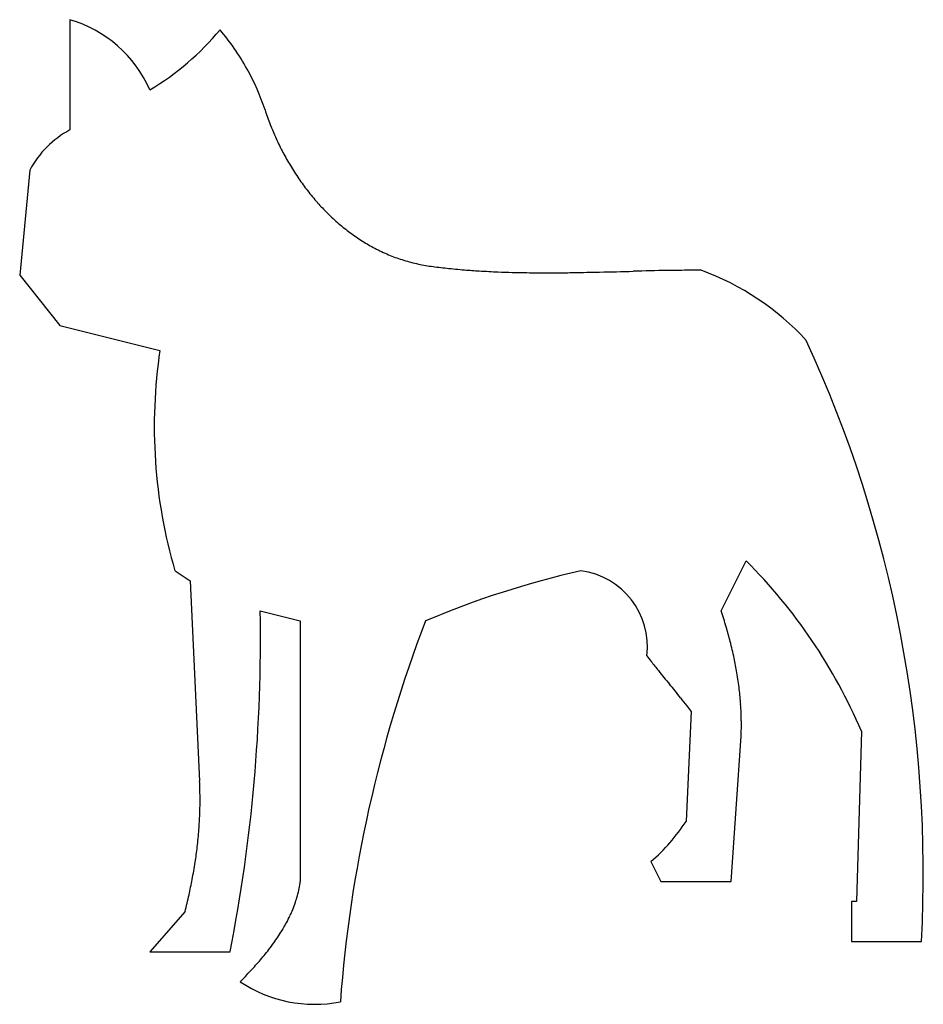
# Model space of a CAD drawing. Header units: metres. Extents: x 480 to 665, y 154 to 356.
import ezdxf

# ---------------------------------------------------------------- set-up
doc = ezdxf.new("R2010")
doc.units = ezdxf.units.M

msp = doc.modelspace()

# ---------------------------------------------------------------- linework, layer by layer
at = {"color": 250}
for p, q in [((490.25, 356.33), (490.25, 333.73)), ((482.03, 325.5), (479.98, 303.92)), ((479.98, 303.92), (488.2, 293.64)), ((488.2, 293.64), (508.75, 288.51)), ((623.86, 235.07), (628.99, 245.34)), ((511.84, 243.29), (514.92, 241.23)), ((514.92, 241.23), (516.88, 200.12)), ((529.31, 235.07), (537.53, 233.01)), ((537.53, 233.01), (537.53, 179.57)), ((617.69, 214.51), (616.66, 191.9)), ((652.63, 210.4), (651.6, 175.46)), ((625.91, 179.57), (627.97, 209.37)), ((609.47, 183.68), (611.52, 179.57)), ((611.52, 179.57), (625.91, 179.57)), ((651.6, 175.46), (650.58, 175.46)), ((650.58, 175.46), (650.58, 167.24)), ((513.89, 173.41), (506.7, 165.18)), ((650.58, 167.24), (664.96, 167.24)), ((506.7, 165.18), (523.14, 165.18))]:
    msp.add_line(p, q, dxfattribs=at)
for centre, radius, start, end in [((482.89, 331.33), 26.07, 24.039, 73.5892), ((478.05, 389.93), 55.88, -59.1605, -39.637), ((479.56, 319.85), 53.94, 29.2582, 39.6626), ((485.33, 323.09), 47.32, 18.1483, 29.2582), ((584.58, 355.62), 57.12, -161.8517, -158.6842), ((500.02, 315.74), 20.46, 118.4956, 151.5044), ((583.54, 355.21), 56, -158.6842, -155.4851), ((584.74, 355.76), 57.33, -155.4851, -152.286), ((580.91, 353.74), 52.99, -152.286, -148.9586), ((583.02, 355.02), 55.46, -148.9586, -145.6312), ((577.34, 351.13), 48.57, -145.6312, -142.0757), ((579.9, 353.13), 51.82, -142.0757, -138.5202), ((573.76, 347.7), 43.63, -138.5202, -134.645), ((576.26, 350.23), 47.19, -134.645, -130.7699), ((570.9, 344.01), 38.97, -130.7699, -126.5052), ((572.96, 346.8), 42.44, -126.5052, -122.2406), ((569.15, 340.75), 35.29, -122.2406, -117.5638), ((570.57, 343.49), 38.38, -117.5638, -112.887), ((568.54, 338.66), 33.14, -112.887, -107.8536), ((569.24, 340.86), 35.44, -107.8536, -102.8202), ((568.83, 339.04), 33.58, -102.8202, -97.6492), ((580.69, 428.25), 123.58, -97.5909, -96.0973), ((584.66, 465.44), 160.98, -96.0973, -94.7887), ((582.32, 437.53), 132.97, -94.7887, -93.4801), ((619.74, -7.97), 312.92, 90, 90.5369), ((600.73, 253.05), 55.27, 42.7396, 69.8804), ((587.33, 519.88), 215.47, -93.4801, -92.4521), ((585.05, 466.79), 162.33, -92.4521, -91.4241), ((588.65, 611.26), 306.84, -91.4241, -90.6764), ((587.44, 509.46), 205.05, -90.6764, -89.9287), ((587.05, 823.42), 519, -89.9287, -89.4587), ((589.97, 514.83), 210.4, -89.4587, -88.9888), ((559.71, 2229.15), 1924.98, -88.98876, -88.83338), ((580.01, 1232.14), 927.76, -88.83338, -88.40405), ((622.5, -292.66), 597.63, 90.92945, 91.59595), ((622.3, -280.44), 585.4, 90.5369, 90.92945), ((403.75, 181.1), 261.58, -3.0378, 24.738), ((612.74, 272.88), 105.16, 171.4554, -163.6544), ((550.6, 166.85), 110.93, 23.1161, 45.0383), ((635.84, 62.4), 185.42, 102.6996, 113.0577), ((593.13, 227.81), 15.6, -7.176, 82.824), ((195.96, 229.27), 333.4, -11.0818, 0.9969), ((535.38, 205.07), 93.42, 16.6276, 18.7278), ((819.26, 134.73), 274.25, 159.001, 175.7818), ((550.18, 209.49), 77.98, 14.3288, 16.6276), ((541.56, 207.29), 86.87, 12.0299, 14.3288), ((686.12, 285.1), 97.56, -142.609, -141.7589), ((821.36, 391.68), 269.74, -141.7589, -141.2476), ((561.07, 211.45), 66.93, 9.4107, 12.0299), ((755.82, 339.07), 185.71, -141.2476, -140.1365), ((552.34, 210), 75.77, 6.7915, 9.4107), ((490.33, 117.38), 160.18, 38.5753, 39.8635), ((568.53, 211.93), 59.47, 3.835, 6.7915), ((476.81, 106.59), 177.48, 37.887, 38.5753), ((561.44, 172.45), 70.24, 36.7928, 37.887), ((562.4, 211.52), 65.61, 0.8784, 3.835), ((571.22, 211.65), 56.79, -2.2995, 0.8784), ((444.61, 196.46), 72.36, 0.3243, 2.9029), ((434.03, 196.4), 82.95, -2.0841, 0.3243), ((441.38, 196.13), 75.59, -4.4925, -2.0841), ((584.29, 212.97), 38.62, -49.316, -33.0558), ((422.05, 197.65), 94.98, -6.641, -4.4925), ((432.61, 196.42), 84.35, -8.7894, -6.641), ((408.91, 200.08), 108.33, -10.6852, -8.7894), ((419.52, 198.08), 97.53, -12.5811, -10.6852), ((514.13, 182.8), 23.63, -15.1002, -11.3425), ((517.48, 182.13), 20.21, -11.3425, -7.2798), ((400.99, 202.22), 116.52, -14.3156, -12.5811), ((516.58, 182.14), 21.09, -18.8579, -15.1002), ((513.44, 182.98), 24.32, -25.3433, -22.1006), ((509.75, 184.48), 28.31, -22.1006, -18.8579), ((504.28, 187.31), 34.46, -28.0675, -25.3433), ((497.24, 191.81), 42.8, -33.0339, -30.7916), ((509.1, 184.75), 29, -30.7916, -28.0675), ((503.56, 187.7), 35.26, -35.2761, -33.0339), ((490.49, 196.84), 51.21, -38.899, -37.0875), ((488.24, 198.54), 54.03, -37.0875, -35.2761), ((496.66, 191.86), 43.28, -40.8693, -38.899), ((461.58, 222.22), 89.68, -42.8397, -40.8693), ((461.45, 222.34), 89.85, -44.8081, -42.8397), ((540.44, 181.8), 27.41, -123.7894, -78.8305)]:
    msp.add_arc(centre, radius, start, end, dxfattribs=at)

doc.saveas('drawing.dxf')
